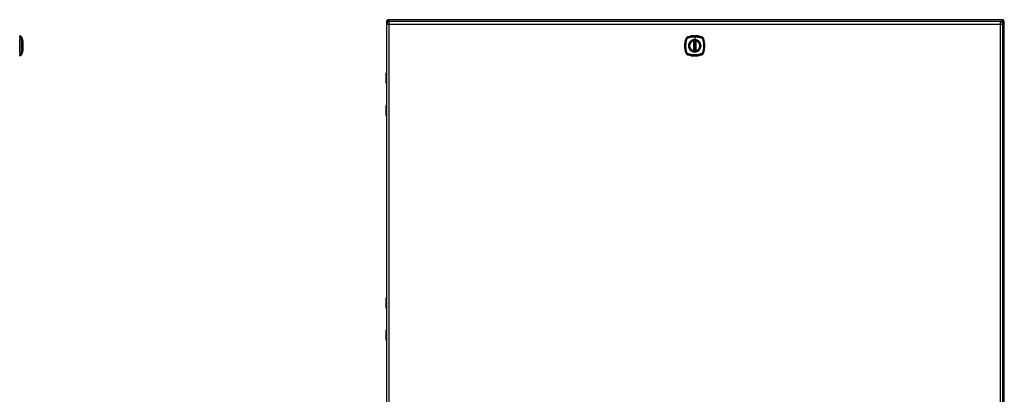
# Model space of a CAD drawing. Header units: inches. Extents: x 17 to 238, y 16 to 150.
# Tile 11 of 15: x 85 to 142, y 86 to 108. Entities that reach past the tile are written whole.
import ezdxf

# ---------------------------------------------------------------- set-up
doc = ezdxf.new("R2010")
doc.units = ezdxf.units.IN
doc.header["$MEASUREMENT"] = 0
doc.layers.add('Visible Edges(ANSI)', color=7, linetype='Continuous', lineweight=25)
doc.layers.add('Visible Tangent Edges(ANSI)', color=7, linetype='Continuous', lineweight=25)

msp = doc.modelspace()

# ---------------------------------------------------------------- linework, layer by layer
at = {"layer": 'Visible Edges(ANSI)'}
for p, q in [((106.036, 108.067), (106.036, 105.068)), ((106.038, 107.907), (106.038, 60.426)), ((141.937, 108.166), (106.135, 108.166)), ((141.795, 108.068), (106.199, 108.068)), ((141.956, 60.426), (141.956, 107.907)), ((142.036, 60.265), (142.036, 108.067)), ((84.678, 107.166), (84.678, 107.234)), ((84.678, 107.166), (84.678, 107.055)), ((84.678, 106.232), (84.678, 107.055)), ((84.764, 107.175), (84.832, 107.001)), ((84.837, 106.936), (84.837, 106.351)), ((123.938, 106.351), (123.938, 106.936)), ((123.957, 106.347), (123.957, 106.941)), ((124.036, 106.941), (124.036, 106.347)), ((124.056, 106.936), (124.056, 106.351)), ((84.678, 106.232), (84.678, 106.121)), ((84.832, 106.287), (84.764, 106.113)), ((84.678, 106.053), (84.678, 106.121)), ((106.018, 104.463), (106.018, 105.048)), ((106.038, 104.448), (106.034, 104.448)), ((106.036, 104.448), (106.036, 103.188)), ((106.018, 102.587), (106.018, 103.172)), ((106.034, 103.188), (106.038, 103.188)), ((106.036, 102.568), (106.036, 91.967)), ((106.018, 91.362), (106.018, 91.947)), ((106.038, 91.347), (106.034, 91.347)), ((106.036, 91.347), (106.036, 90.087)), ((106.034, 90.087), (106.038, 90.087)), ((106.018, 89.486), (106.018, 90.071)), ((106.036, 89.467), (106.036, 78.866))]:
    msp.add_line(p, q, dxfattribs=at)
at = {"layer": 'Visible Edges(ANSI)', "flags": 128}
for points in [[(84.832, 106.289), (84.832, 106.289), (84.832, 106.29), (84.832, 106.292), (84.832, 106.295), (84.832, 106.299), (84.832, 106.304), (84.832, 106.309), (84.832, 106.316), (84.832, 106.323), (84.832, 106.331), (84.833, 106.339), (84.833, 106.349), (84.833, 106.359), (84.833, 106.369), (84.833, 106.381), (84.833, 106.393), (84.833, 106.405), (84.833, 106.418), (84.833, 106.432), (84.833, 106.446), (84.833, 106.461), (84.832, 106.476), (84.832, 106.492), (84.832, 106.508), (84.832, 106.524), (84.832, 106.541), (84.832, 106.557), (84.832, 106.574), (84.832, 106.592), (84.832, 106.609), (84.832, 106.626), (84.832, 106.644), (84.832, 106.661), (84.832, 106.679), (84.832, 106.696), (84.832, 106.713), (84.832, 106.73), (84.832, 106.747), (84.832, 106.764), (84.832, 106.78), (84.832, 106.796), (84.832, 106.812), (84.833, 106.827), (84.833, 106.842), (84.833, 106.856), (84.833, 106.869), (84.833, 106.883), (84.833, 106.895), (84.833, 106.907), (84.833, 106.918), (84.833, 106.929), (84.833, 106.939), (84.833, 106.948), (84.832, 106.957), (84.832, 106.965), (84.832, 106.972), (84.832, 106.978), (84.832, 106.984), (84.832, 106.988), (84.832, 106.992), (84.832, 106.995), (84.832, 106.997), (84.832, 106.998), (84.832, 106.999)], [(123.968, 106.955), (123.967, 106.955), (123.965, 106.955), (123.963, 106.955), (123.962, 106.955), (123.96, 106.955), (123.959, 106.954), (123.957, 106.954), (123.956, 106.954), (123.955, 106.954), (123.953, 106.954), (123.952, 106.953), (123.951, 106.953), (123.95, 106.953), (123.949, 106.953), (123.948, 106.953), (123.947, 106.953), (123.946, 106.953), (123.946, 106.952), (123.945, 106.952), (123.944, 106.952), (123.944, 106.952), (123.944, 106.952), (123.944, 106.952), (123.944, 106.952)], [(124.05, 106.952), (124.05, 106.952), (124.05, 106.952), (124.05, 106.952), (124.049, 106.952), (124.049, 106.952), (124.048, 106.952), (124.047, 106.953), (124.047, 106.953), (124.046, 106.953), (124.045, 106.953), (124.044, 106.953), (124.043, 106.953), (124.042, 106.953), (124.04, 106.954), (124.039, 106.954), (124.038, 106.954), (124.036, 106.954), (124.035, 106.954), (124.033, 106.955), (124.032, 106.955), (124.03, 106.955), (124.029, 106.955), (124.027, 106.955), (124.025, 106.955)], [(123.944, 106.335), (123.944, 106.335), (123.944, 106.335), (123.944, 106.335), (123.944, 106.335), (123.945, 106.335), (123.946, 106.335), (123.946, 106.335), (123.947, 106.335), (123.948, 106.335), (123.949, 106.334), (123.95, 106.334), (123.951, 106.334), (123.952, 106.334), (123.953, 106.334), (123.955, 106.334), (123.956, 106.333), (123.957, 106.333), (123.959, 106.333), (123.96, 106.333), (123.962, 106.333), (123.963, 106.333), (123.965, 106.332), (123.967, 106.332), (123.968, 106.332)], [(124.025, 106.332), (124.027, 106.332), (124.029, 106.332), (124.03, 106.333), (124.032, 106.333), (124.033, 106.333), (124.035, 106.333), (124.036, 106.333), (124.038, 106.333), (124.039, 106.334), (124.04, 106.334), (124.042, 106.334), (124.043, 106.334), (124.044, 106.334), (124.045, 106.334), (124.046, 106.335), (124.047, 106.335), (124.047, 106.335), (124.048, 106.335), (124.049, 106.335), (124.049, 106.335), (124.05, 106.335), (124.05, 106.335), (124.05, 106.335), (124.05, 106.335)]]:
    msp.add_lwpolyline(points, dxfattribs=at)
at = {"layer": 'Visible Edges(ANSI)'}
for radius in [0.32, 0.315]:
    msp.add_circle((123.997, 106.644), radius, dxfattribs=at)
for centre, radius, start, end in [((106.135, 108.067), 0.099, 90, 180), ((106.199, 107.907), 0.161, 90, 180), ((141.795, 107.907), 0.161, 0, 90), ((141.937, 108.067), 0.099, 0, 90), ((84.685, 107.175), 0.0394, 101.53696, 126.8699), ((84.661, 107.117), 0.118, 29.72912, 82.0587), ((84.755, 107.171), 0.00984, 21.25051, 29.72912), ((84.827, 106.999), 0.00492, 0.20877, 21.25051), ((84.825, 106.936), 0.0118, 0, 53.3493), ((124.686, 106.644), 1.28, 161.22784, 198.77216), ((123.642, 106.998), 0.177, 108.77216, 161.22784), ((123.997, 105.955), 1.28, 71.22784, 108.77216), ((123.997, 106.644), 0.313, 103.63439, 256.36561), ((123.997, 106.644), 0.313, 99.78402, 103.63439), ((123.926, 106.936), 0.0118, 0, 103.63439), ((123.946, 106.941), 0.0118, 0, 99.78402), ((123.997, 106.644), 0.313, 84.74991, 95.25009), ((124.048, 106.941), 0.0118, 80.21598, 180), ((123.997, 106.644), 0.313, 76.36561, 80.21598), ((124.068, 106.936), 0.0118, 76.36561, 180), ((123.997, 106.644), 0.313, 283.63439, 76.36561), ((124.352, 106.998), 0.177, 18.77216, 71.22784), ((123.308, 106.644), 1.28, 341.22784, 18.77216), ((84.827, 106.289), 0.00492, 338.74949, 359.79123), ((84.825, 106.351), 0.0118, 306.6507, 0), ((123.642, 106.289), 0.177, 198.77216, 251.22784), ((123.926, 106.351), 0.0118, 256.36561, 0), ((123.997, 106.644), 0.313, 256.36561, 260.21598), ((123.946, 106.347), 0.0118, 260.21598, 0), ((123.997, 106.644), 0.313, 264.74991, 275.25009), ((124.048, 106.347), 0.0118, 180, 279.78402), ((123.997, 106.644), 0.313, 279.78402, 283.63439), ((124.068, 106.351), 0.0118, 180, 283.63439), ((124.352, 106.289), 0.177, 288.77216, 341.22784), ((84.685, 106.112), 0.0394, 233.1301, 258.46304), ((84.661, 106.17), 0.118, 277.9413, 330.27088), ((84.755, 106.116), 0.00984, 330.27088, 338.74949), ((123.997, 107.333), 1.28, 251.22784, 288.77216), ((106.038, 105.048), 0.0197, 90.53859, 180), ((106.034, 104.463), 0.0157, 180, 270), ((106.034, 103.172), 0.0157, 90, 180), ((106.038, 102.587), 0.0197, 180, 269.46141), ((106.038, 91.947), 0.0197, 90.53859, 180), ((106.034, 91.362), 0.0157, 180, 270), ((106.034, 90.071), 0.0157, 90, 180), ((106.038, 89.486), 0.0197, 180, 269.46141)]:
    msp.add_arc(centre, radius, start, end, dxfattribs=at)
at = {"layer": 'Visible Tangent Edges(ANSI)'}
for p, q in [((106.135, 108.067), (106.036, 108.067)), ((106.038, 107.907), (106.199, 107.907)), ((106.135, 108.166), (106.135, 108.067)), ((106.135, 108.067), (106.186, 108.067)), ((106.135, 108.055), (106.135, 108.067)), ((106.199, 107.907), (106.199, 108.068)), ((106.199, 107.907), (141.795, 107.907)), ((106.199, 60.426), (106.199, 107.907)), ((141.795, 108.068), (141.795, 107.907)), ((141.795, 107.907), (141.956, 107.907)), ((141.795, 107.907), (141.795, 60.426)), ((141.808, 108.067), (141.937, 108.067)), ((141.937, 108.067), (141.937, 108.166)), ((141.937, 108.067), (141.937, 107.982)), ((142.036, 108.067), (141.937, 108.067)), ((84.764, 107.175), (84.832, 107.001)), ((84.764, 107.109), (84.764, 107.109)), ((84.764, 107.036), (84.764, 107.036)), ((123.529, 107.037), (123.474, 107.055)), ((123.531, 107.036), (123.531, 107.036)), ((123.604, 107.111), (123.585, 107.166)), ((123.604, 107.109), (123.605, 107.109)), ((123.926, 106.936), (123.923, 106.948)), ((123.926, 106.936), (123.938, 106.936)), ((123.926, 106.936), (123.926, 106.351)), ((123.938, 106.936), (123.948, 106.936)), ((123.944, 106.952), (123.945, 106.946)), ((123.947, 106.941), (123.957, 106.941)), ((123.948, 106.351), (123.948, 106.936)), ((123.968, 106.955), (123.969, 106.944)), ((123.969, 106.344), (123.969, 106.944)), ((123.997, 107.175), (123.997, 107.001)), ((123.997, 106.996), (123.997, 107.001)), ((124.025, 106.955), (124.024, 106.944)), ((124.024, 106.944), (124.024, 106.344)), ((124.036, 106.941), (124.046, 106.941)), ((124.046, 106.936), (124.056, 106.936)), ((124.046, 106.936), (124.046, 106.351)), ((124.049, 106.946), (124.05, 106.952)), ((124.056, 106.936), (124.068, 106.936)), ((124.071, 106.948), (124.068, 106.936)), ((124.068, 106.351), (124.068, 106.936)), ((124.389, 107.109), (124.389, 107.109)), ((124.39, 107.111), (124.409, 107.166)), ((124.462, 107.036), (124.462, 107.036)), ((124.464, 107.037), (124.519, 107.055)), ((84.764, 106.251), (84.764, 106.252)), ((84.764, 106.178), (84.764, 106.178)), ((123.529, 106.251), (123.474, 106.232)), ((123.531, 106.251), (123.531, 106.252)), ((123.585, 106.121), (123.604, 106.176)), ((123.605, 106.178), (123.604, 106.178)), ((123.923, 106.34), (123.926, 106.351)), ((123.938, 106.351), (123.926, 106.351)), ((123.948, 106.351), (123.938, 106.351)), ((123.945, 106.341), (123.944, 106.335)), ((123.957, 106.347), (123.947, 106.347)), ((123.969, 106.344), (123.968, 106.332)), ((124.024, 106.344), (124.025, 106.332)), ((124.046, 106.347), (124.036, 106.347)), ((124.056, 106.351), (124.046, 106.351)), ((124.05, 106.335), (124.049, 106.341)), ((124.068, 106.351), (124.056, 106.351)), ((124.068, 106.351), (124.071, 106.34)), ((124.389, 106.178), (124.389, 106.178)), ((124.39, 106.176), (124.409, 106.121)), ((124.462, 106.252), (124.462, 106.251)), ((124.464, 106.251), (124.519, 106.232)), ((106.038, 105.048), (106.018, 105.048)), ((106.018, 104.463), (106.038, 104.463)), ((106.038, 103.172), (106.018, 103.172)), ((106.018, 102.587), (106.038, 102.587)), ((106.038, 91.947), (106.018, 91.947)), ((106.018, 91.362), (106.038, 91.362)), ((106.038, 90.071), (106.018, 90.071)), ((106.018, 89.486), (106.038, 89.486))]:
    msp.add_line(p, q, dxfattribs=at)
at = {"layer": 'Visible Tangent Edges(ANSI)', "flags": 128}
for points in [[(84.764, 107.111), (84.764, 107.11), (84.763, 107.108), (84.763, 107.106), (84.763, 107.104), (84.763, 107.102), (84.763, 107.1), (84.763, 107.097), (84.763, 107.095), (84.763, 107.092), (84.763, 107.089), (84.763, 107.086), (84.763, 107.083), (84.763, 107.08), (84.763, 107.076), (84.763, 107.073), (84.763, 107.069), (84.763, 107.065), (84.763, 107.061), (84.763, 107.058), (84.763, 107.054), (84.763, 107.049), (84.763, 107.045), (84.764, 107.041), (84.764, 107.037)], [(84.764, 107.176), (84.764, 107.176), (84.764, 107.175), (84.764, 107.175), (84.764, 107.174), (84.764, 107.173), (84.764, 107.172), (84.764, 107.17), (84.764, 107.169), (84.764, 107.167), (84.764, 107.165), (84.764, 107.162), (84.764, 107.16), (84.764, 107.157), (84.764, 107.154), (84.764, 107.15), (84.764, 107.147), (84.764, 107.143), (84.764, 107.139), (84.764, 107.135), (84.764, 107.131), (84.764, 107.126), (84.764, 107.121), (84.764, 107.116), (84.764, 107.111)], [(84.764, 107.109), (84.764, 107.115), (84.764, 107.12), (84.764, 107.124), (84.764, 107.129), (84.764, 107.133), (84.764, 107.138), (84.764, 107.142), (84.764, 107.145), (84.764, 107.149), (84.764, 107.152), (84.764, 107.155), (84.764, 107.158), (84.764, 107.161), (84.764, 107.163), (84.764, 107.165), (84.764, 107.167), (84.764, 107.169), (84.764, 107.17), (84.764, 107.172), (84.764, 107.173), (84.764, 107.174), (84.764, 107.174), (84.764, 107.174), (84.764, 107.175)], [(84.764, 107.036), (84.764, 107.04), (84.764, 107.044), (84.764, 107.048), (84.764, 107.052), (84.764, 107.056), (84.764, 107.06), (84.764, 107.064), (84.764, 107.068), (84.764, 107.071), (84.764, 107.075), (84.764, 107.078), (84.764, 107.081), (84.764, 107.084), (84.764, 107.087), (84.764, 107.09), (84.764, 107.093), (84.764, 107.095), (84.764, 107.098), (84.764, 107.1), (84.764, 107.102), (84.764, 107.104), (84.764, 107.106), (84.764, 107.108), (84.764, 107.109)], [(84.764, 107.037), (84.764, 107.005), (84.764, 106.973), (84.764, 106.941), (84.764, 106.908), (84.764, 106.875), (84.764, 106.843), (84.764, 106.809), (84.764, 106.776), (84.764, 106.743), (84.764, 106.71), (84.764, 106.676), (84.764, 106.643), (84.764, 106.61), (84.764, 106.576), (84.764, 106.543), (84.764, 106.51), (84.764, 106.477), (84.764, 106.444), (84.764, 106.411), (84.764, 106.379), (84.764, 106.346), (84.764, 106.314), (84.764, 106.282), (84.764, 106.251)], [(84.764, 106.252), (84.764, 106.283), (84.764, 106.315), (84.764, 106.347), (84.764, 106.379), (84.764, 106.412), (84.764, 106.445), (84.764, 106.477), (84.764, 106.51), (84.764, 106.543), (84.764, 106.577), (84.764, 106.61), (84.764, 106.643), (84.764, 106.676), (84.764, 106.709), (84.764, 106.743), (84.764, 106.776), (84.764, 106.809), (84.764, 106.842), (84.764, 106.875), (84.764, 106.908), (84.764, 106.94), (84.764, 106.972), (84.764, 107.004), (84.764, 107.036)], [(84.832, 107.001), (84.832, 107), (84.832, 107), (84.832, 106.999), (84.832, 106.998), (84.832, 106.997), (84.832, 106.995), (84.832, 106.993), (84.832, 106.991), (84.832, 106.989), (84.832, 106.986), (84.832, 106.983), (84.832, 106.979), (84.832, 106.976), (84.832, 106.972), (84.832, 106.968), (84.832, 106.963), (84.832, 106.958), (84.832, 106.953), (84.832, 106.948), (84.832, 106.943), (84.832, 106.937), (84.832, 106.931), (84.832, 106.925), (84.832, 106.918)], [(84.832, 106.918), (84.832, 106.917), (84.832, 106.915), (84.832, 106.913), (84.832, 106.911), (84.832, 106.909), (84.832, 106.907), (84.832, 106.905), (84.832, 106.904), (84.832, 106.902), (84.832, 106.9), (84.832, 106.898), (84.832, 106.896), (84.832, 106.894), (84.832, 106.892), (84.832, 106.89), (84.832, 106.888), (84.832, 106.886), (84.832, 106.884), (84.832, 106.882), (84.832, 106.88), (84.832, 106.878), (84.832, 106.876), (84.832, 106.873), (84.832, 106.871)], [(84.832, 106.871), (84.832, 106.855), (84.832, 106.838), (84.832, 106.821), (84.832, 106.802), (84.832, 106.784), (84.832, 106.765), (84.832, 106.745), (84.832, 106.725), (84.832, 106.705), (84.832, 106.685), (84.832, 106.664), (84.832, 106.644), (84.832, 106.623), (84.832, 106.602), (84.832, 106.582), (84.832, 106.562), (84.832, 106.542), (84.832, 106.522), (84.832, 106.503), (84.832, 106.485), (84.832, 106.467), (84.832, 106.449), (84.832, 106.432), (84.832, 106.416)], [(123.529, 107.037), (123.519, 107.005), (123.51, 106.973), (123.501, 106.941), (123.493, 106.908), (123.487, 106.875), (123.481, 106.843), (123.476, 106.809), (123.472, 106.776), (123.469, 106.743), (123.466, 106.71), (123.465, 106.676), (123.465, 106.643), (123.465, 106.61), (123.467, 106.576), (123.469, 106.543), (123.472, 106.51), (123.476, 106.477), (123.481, 106.444), (123.487, 106.411), (123.494, 106.379), (123.501, 106.346), (123.51, 106.314), (123.519, 106.282), (123.529, 106.251)], [(123.531, 106.252), (123.521, 106.283), (123.511, 106.315), (123.503, 106.347), (123.495, 106.379), (123.488, 106.412), (123.482, 106.445), (123.477, 106.477), (123.473, 106.51), (123.47, 106.543), (123.468, 106.577), (123.466, 106.61), (123.466, 106.643), (123.466, 106.676), (123.468, 106.709), (123.47, 106.743), (123.473, 106.776), (123.477, 106.809), (123.482, 106.842), (123.488, 106.875), (123.495, 106.908), (123.503, 106.94), (123.511, 106.972), (123.521, 107.004), (123.531, 107.036)], [(123.604, 107.111), (123.599, 107.11), (123.595, 107.108), (123.591, 107.106), (123.587, 107.104), (123.583, 107.102), (123.579, 107.1), (123.575, 107.097), (123.572, 107.095), (123.568, 107.092), (123.564, 107.089), (123.561, 107.086), (123.558, 107.083), (123.555, 107.08), (123.552, 107.076), (123.549, 107.073), (123.546, 107.069), (123.543, 107.065), (123.541, 107.061), (123.538, 107.058), (123.536, 107.054), (123.534, 107.049), (123.532, 107.045), (123.531, 107.041), (123.529, 107.037)], [(123.531, 107.036), (123.533, 107.04), (123.535, 107.044), (123.536, 107.048), (123.538, 107.052), (123.541, 107.056), (123.543, 107.06), (123.545, 107.064), (123.548, 107.068), (123.551, 107.071), (123.553, 107.075), (123.556, 107.078), (123.559, 107.081), (123.563, 107.084), (123.566, 107.087), (123.569, 107.09), (123.573, 107.093), (123.577, 107.095), (123.58, 107.098), (123.584, 107.1), (123.588, 107.102), (123.592, 107.104), (123.596, 107.106), (123.6, 107.108), (123.604, 107.109)], [(124.39, 107.111), (124.358, 107.121), (124.326, 107.131), (124.294, 107.139), (124.261, 107.147), (124.229, 107.154), (124.196, 107.16), (124.163, 107.165), (124.129, 107.169), (124.096, 107.172), (124.063, 107.174), (124.03, 107.175), (123.996, 107.176), (123.963, 107.175), (123.93, 107.174), (123.897, 107.172), (123.863, 107.169), (123.83, 107.165), (123.797, 107.16), (123.764, 107.154), (123.732, 107.147), (123.699, 107.139), (123.667, 107.131), (123.635, 107.121), (123.604, 107.111)], [(123.605, 107.109), (123.621, 107.115), (123.636, 107.12), (123.652, 107.124), (123.668, 107.129), (123.684, 107.133), (123.7, 107.138), (123.716, 107.142), (123.733, 107.145), (123.749, 107.149), (123.765, 107.152), (123.782, 107.155), (123.798, 107.158), (123.814, 107.161), (123.831, 107.163), (123.847, 107.165), (123.864, 107.167), (123.881, 107.169), (123.897, 107.17), (123.914, 107.172), (123.93, 107.173), (123.947, 107.174), (123.964, 107.174), (123.98, 107.174), (123.997, 107.175)], [(123.722, 106.871), (123.71, 106.855), (123.698, 106.838), (123.687, 106.821), (123.677, 106.802), (123.669, 106.784), (123.661, 106.765), (123.655, 106.745), (123.649, 106.725), (123.645, 106.705), (123.642, 106.685), (123.641, 106.664), (123.64, 106.644), (123.641, 106.623), (123.642, 106.602), (123.645, 106.582), (123.65, 106.562), (123.655, 106.542), (123.661, 106.522), (123.669, 106.503), (123.677, 106.485), (123.687, 106.467), (123.698, 106.449), (123.71, 106.432), (123.722, 106.416)], [(123.997, 106.996), (124.088, 106.984), (124.173, 106.949), (124.246, 106.893), (124.302, 106.82), (124.337, 106.735), (124.349, 106.643), (124.337, 106.552), (124.302, 106.467), (124.246, 106.394), (124.173, 106.339), (124.088, 106.304), (123.997, 106.292), (123.905, 106.304), (123.82, 106.339), (123.747, 106.395), (123.692, 106.467), (123.657, 106.553), (123.645, 106.644), (123.657, 106.735), (123.692, 106.82), (123.748, 106.893), (123.821, 106.949), (123.906, 106.984), (123.997, 106.996)], [(123.769, 106.918), (123.767, 106.917), (123.765, 106.915), (123.763, 106.913), (123.761, 106.911), (123.759, 106.909), (123.757, 106.907), (123.755, 106.905), (123.753, 106.904), (123.751, 106.902), (123.749, 106.9), (123.747, 106.898), (123.745, 106.896), (123.743, 106.894), (123.741, 106.892), (123.739, 106.89), (123.737, 106.888), (123.735, 106.886), (123.733, 106.884), (123.731, 106.882), (123.729, 106.88), (123.728, 106.878), (123.726, 106.876), (123.724, 106.873), (123.722, 106.871)], [(123.997, 107.001), (123.987, 107), (123.976, 107), (123.966, 106.999), (123.956, 106.998), (123.946, 106.997), (123.935, 106.995), (123.925, 106.993), (123.915, 106.991), (123.905, 106.989), (123.895, 106.986), (123.885, 106.983), (123.876, 106.979), (123.866, 106.976), (123.857, 106.972), (123.847, 106.968), (123.838, 106.963), (123.829, 106.958), (123.82, 106.953), (123.811, 106.948), (123.802, 106.943), (123.794, 106.937), (123.785, 106.931), (123.777, 106.925), (123.769, 106.918)], [(123.945, 106.946), (123.944, 106.947), (123.943, 106.947), (123.942, 106.947), (123.942, 106.948), (123.941, 106.948), (123.94, 106.948), (123.939, 106.948), (123.938, 106.949), (123.937, 106.949), (123.936, 106.949), (123.935, 106.949), (123.934, 106.949), (123.933, 106.949), (123.933, 106.949), (123.932, 106.949), (123.931, 106.949), (123.93, 106.949), (123.929, 106.949), (123.928, 106.949), (123.927, 106.949), (123.926, 106.948), (123.925, 106.948), (123.924, 106.948), (123.923, 106.948)], [(123.947, 106.941), (123.947, 106.941), (123.947, 106.941), (123.947, 106.941), (123.947, 106.942), (123.947, 106.942), (123.947, 106.942), (123.947, 106.942), (123.947, 106.943), (123.947, 106.943), (123.947, 106.943), (123.946, 106.943), (123.946, 106.944), (123.946, 106.944), (123.946, 106.944), (123.946, 106.944), (123.946, 106.945), (123.946, 106.945), (123.946, 106.945), (123.945, 106.945), (123.945, 106.945), (123.945, 106.946), (123.945, 106.946), (123.945, 106.946), (123.945, 106.946)], [(123.948, 106.936), (123.948, 106.937), (123.948, 106.937), (123.948, 106.937), (123.948, 106.937), (123.948, 106.937), (123.948, 106.937), (123.948, 106.938), (123.948, 106.938), (123.948, 106.938), (123.947, 106.938), (123.947, 106.938), (123.947, 106.938), (123.947, 106.939), (123.947, 106.939), (123.947, 106.939), (123.947, 106.939), (123.947, 106.939), (123.947, 106.939), (123.947, 106.94), (123.947, 106.94), (123.947, 106.94), (123.947, 106.94), (123.947, 106.94), (123.947, 106.941)], [(123.957, 106.941), (123.957, 106.941), (123.958, 106.941), (123.958, 106.941), (123.958, 106.941), (123.958, 106.941), (123.958, 106.941), (123.959, 106.941), (123.959, 106.941), (123.959, 106.941), (123.96, 106.941), (123.96, 106.941), (123.961, 106.942), (123.961, 106.942), (123.962, 106.942), (123.963, 106.942), (123.963, 106.942), (123.964, 106.942), (123.965, 106.943), (123.965, 106.943), (123.966, 106.943), (123.967, 106.943), (123.968, 106.943), (123.968, 106.943), (123.969, 106.944)], [(123.997, 107.175), (124.013, 107.174), (124.03, 107.174), (124.047, 107.174), (124.063, 107.173), (124.08, 107.172), (124.096, 107.17), (124.113, 107.169), (124.13, 107.167), (124.146, 107.165), (124.163, 107.163), (124.179, 107.161), (124.196, 107.158), (124.212, 107.155), (124.228, 107.152), (124.245, 107.149), (124.261, 107.145), (124.277, 107.142), (124.293, 107.138), (124.309, 107.133), (124.325, 107.129), (124.341, 107.124), (124.357, 107.12), (124.373, 107.115), (124.389, 107.109)], [(124.224, 106.918), (124.216, 106.925), (124.208, 106.931), (124.2, 106.937), (124.191, 106.943), (124.183, 106.948), (124.174, 106.954), (124.165, 106.959), (124.156, 106.963), (124.146, 106.968), (124.137, 106.972), (124.127, 106.976), (124.118, 106.979), (124.108, 106.983), (124.098, 106.986), (124.088, 106.989), (124.078, 106.991), (124.068, 106.993), (124.058, 106.995), (124.048, 106.997), (124.038, 106.998), (124.028, 106.999), (124.017, 107), (124.007, 107), (123.997, 107.001)], [(124.024, 106.944), (124.025, 106.943), (124.026, 106.943), (124.027, 106.943), (124.027, 106.943), (124.028, 106.943), (124.029, 106.943), (124.03, 106.942), (124.03, 106.942), (124.031, 106.942), (124.032, 106.942), (124.032, 106.942), (124.033, 106.942), (124.033, 106.941), (124.034, 106.941), (124.034, 106.941), (124.035, 106.941), (124.035, 106.941), (124.035, 106.941), (124.036, 106.941), (124.036, 106.941), (124.036, 106.941), (124.036, 106.941), (124.036, 106.941), (124.036, 106.941)], [(124.049, 106.946), (124.049, 106.946), (124.049, 106.946), (124.049, 106.946), (124.048, 106.945), (124.048, 106.945), (124.048, 106.945), (124.048, 106.945), (124.048, 106.945), (124.048, 106.944), (124.048, 106.944), (124.047, 106.944), (124.047, 106.944), (124.047, 106.943), (124.047, 106.943), (124.047, 106.943), (124.047, 106.943), (124.047, 106.942), (124.047, 106.942), (124.047, 106.942), (124.047, 106.942), (124.046, 106.941), (124.046, 106.941), (124.046, 106.941), (124.046, 106.941)], [(124.046, 106.941), (124.046, 106.94), (124.046, 106.94), (124.046, 106.94), (124.046, 106.94), (124.046, 106.94), (124.046, 106.939), (124.046, 106.939), (124.046, 106.939), (124.046, 106.939), (124.046, 106.939), (124.046, 106.939), (124.046, 106.938), (124.046, 106.938), (124.046, 106.938), (124.046, 106.938), (124.046, 106.938), (124.046, 106.938), (124.046, 106.937), (124.046, 106.937), (124.046, 106.937), (124.046, 106.937), (124.046, 106.937), (124.046, 106.937), (124.046, 106.936)], [(124.071, 106.948), (124.07, 106.948), (124.069, 106.948), (124.068, 106.948), (124.067, 106.949), (124.066, 106.949), (124.065, 106.949), (124.064, 106.949), (124.063, 106.949), (124.062, 106.949), (124.061, 106.949), (124.06, 106.949), (124.059, 106.949), (124.058, 106.949), (124.057, 106.949), (124.056, 106.949), (124.056, 106.949), (124.055, 106.948), (124.054, 106.948), (124.053, 106.948), (124.052, 106.948), (124.051, 106.947), (124.05, 106.947), (124.05, 106.947), (124.049, 106.946)], [(124.271, 106.871), (124.27, 106.873), (124.268, 106.876), (124.266, 106.878), (124.264, 106.88), (124.262, 106.882), (124.261, 106.884), (124.259, 106.886), (124.257, 106.888), (124.255, 106.89), (124.253, 106.892), (124.251, 106.894), (124.249, 106.896), (124.247, 106.898), (124.245, 106.9), (124.243, 106.902), (124.241, 106.904), (124.239, 106.905), (124.237, 106.907), (124.235, 106.909), (124.233, 106.911), (124.231, 106.913), (124.229, 106.915), (124.227, 106.917), (124.224, 106.918)], [(124.271, 106.416), (124.284, 106.432), (124.296, 106.449), (124.306, 106.467), (124.316, 106.485), (124.325, 106.504), (124.332, 106.523), (124.339, 106.542), (124.344, 106.562), (124.348, 106.582), (124.351, 106.602), (124.353, 106.623), (124.354, 106.644), (124.353, 106.664), (124.351, 106.685), (124.348, 106.705), (124.344, 106.725), (124.339, 106.745), (124.332, 106.765), (124.325, 106.784), (124.316, 106.803), (124.306, 106.821), (124.296, 106.838), (124.284, 106.855), (124.271, 106.871)], [(124.389, 107.109), (124.393, 107.108), (124.398, 107.106), (124.402, 107.104), (124.406, 107.102), (124.409, 107.1), (124.413, 107.098), (124.417, 107.095), (124.421, 107.093), (124.424, 107.09), (124.428, 107.087), (124.431, 107.084), (124.434, 107.081), (124.437, 107.078), (124.44, 107.075), (124.443, 107.071), (124.446, 107.068), (124.448, 107.064), (124.451, 107.06), (124.453, 107.056), (124.455, 107.052), (124.457, 107.048), (124.459, 107.044), (124.461, 107.04), (124.462, 107.036)], [(124.464, 107.037), (124.463, 107.041), (124.461, 107.045), (124.459, 107.049), (124.457, 107.054), (124.455, 107.058), (124.453, 107.061), (124.45, 107.065), (124.448, 107.069), (124.445, 107.073), (124.442, 107.076), (124.439, 107.08), (124.436, 107.083), (124.433, 107.086), (124.429, 107.089), (124.426, 107.092), (124.422, 107.095), (124.418, 107.097), (124.415, 107.1), (124.411, 107.102), (124.407, 107.104), (124.403, 107.106), (124.398, 107.108), (124.394, 107.11), (124.39, 107.111)], [(124.462, 107.036), (124.473, 107.004), (124.482, 106.972), (124.491, 106.94), (124.498, 106.908), (124.505, 106.876), (124.511, 106.843), (124.516, 106.81), (124.52, 106.777), (124.523, 106.744), (124.526, 106.711), (124.527, 106.678), (124.528, 106.644), (124.527, 106.611), (124.526, 106.578), (124.524, 106.545), (124.52, 106.512), (124.516, 106.478), (124.511, 106.445), (124.505, 106.412), (124.499, 106.38), (124.491, 106.347), (124.482, 106.315), (124.473, 106.283), (124.462, 106.252)], [(124.464, 106.251), (124.475, 106.282), (124.484, 106.314), (124.493, 106.347), (124.5, 106.379), (124.507, 106.412), (124.513, 106.445), (124.518, 106.478), (124.522, 106.511), (124.525, 106.544), (124.527, 106.578), (124.529, 106.611), (124.529, 106.644), (124.528, 106.678), (124.527, 106.711), (124.525, 106.744), (124.522, 106.777), (124.518, 106.81), (124.513, 106.843), (124.507, 106.876), (124.5, 106.909), (124.492, 106.941), (124.484, 106.973), (124.475, 107.005), (124.464, 107.037)], [(84.764, 106.251), (84.764, 106.246), (84.763, 106.242), (84.763, 106.238), (84.763, 106.234), (84.763, 106.23), (84.763, 106.226), (84.763, 106.222), (84.763, 106.218), (84.763, 106.215), (84.763, 106.211), (84.763, 106.208), (84.763, 106.205), (84.763, 106.201), (84.763, 106.198), (84.763, 106.196), (84.763, 106.193), (84.763, 106.19), (84.763, 106.188), (84.763, 106.185), (84.763, 106.183), (84.763, 106.181), (84.763, 106.179), (84.764, 106.178), (84.764, 106.176)], [(84.764, 106.178), (84.764, 106.18), (84.764, 106.181), (84.764, 106.183), (84.764, 106.185), (84.764, 106.187), (84.764, 106.19), (84.764, 106.192), (84.764, 106.195), (84.764, 106.197), (84.764, 106.2), (84.764, 106.203), (84.764, 106.206), (84.764, 106.21), (84.764, 106.213), (84.764, 106.216), (84.764, 106.22), (84.764, 106.223), (84.764, 106.227), (84.764, 106.231), (84.764, 106.235), (84.764, 106.239), (84.764, 106.243), (84.764, 106.247), (84.764, 106.251)], [(84.764, 106.113), (84.764, 106.113), (84.764, 106.113), (84.764, 106.114), (84.764, 106.115), (84.764, 106.116), (84.764, 106.117), (84.764, 106.118), (84.764, 106.12), (84.764, 106.122), (84.764, 106.124), (84.764, 106.127), (84.764, 106.129), (84.764, 106.132), (84.764, 106.135), (84.764, 106.139), (84.764, 106.142), (84.764, 106.146), (84.764, 106.15), (84.764, 106.154), (84.764, 106.158), (84.764, 106.163), (84.764, 106.168), (84.764, 106.173), (84.764, 106.178)], [(84.764, 106.176), (84.764, 106.171), (84.764, 106.166), (84.764, 106.161), (84.764, 106.157), (84.764, 106.152), (84.764, 106.148), (84.764, 106.144), (84.764, 106.14), (84.764, 106.137), (84.764, 106.134), (84.764, 106.131), (84.764, 106.128), (84.764, 106.125), (84.764, 106.123), (84.764, 106.121), (84.764, 106.119), (84.764, 106.117), (84.764, 106.116), (84.764, 106.114), (84.764, 106.113), (84.764, 106.113), (84.764, 106.112), (84.764, 106.112), (84.764, 106.112)], [(84.832, 106.416), (84.832, 106.414), (84.832, 106.412), (84.832, 106.41), (84.832, 106.408), (84.832, 106.406), (84.832, 106.404), (84.832, 106.402), (84.832, 106.4), (84.832, 106.397), (84.832, 106.395), (84.832, 106.394), (84.832, 106.392), (84.832, 106.39), (84.832, 106.388), (84.832, 106.386), (84.832, 106.384), (84.832, 106.382), (84.832, 106.38), (84.832, 106.378), (84.832, 106.376), (84.832, 106.374), (84.832, 106.373), (84.832, 106.371), (84.832, 106.369)], [(84.832, 106.369), (84.832, 106.363), (84.832, 106.356), (84.832, 106.35), (84.832, 106.345), (84.832, 106.339), (84.832, 106.334), (84.832, 106.329), (84.832, 106.324), (84.832, 106.32), (84.832, 106.316), (84.832, 106.312), (84.832, 106.308), (84.832, 106.305), (84.832, 106.302), (84.832, 106.299), (84.832, 106.296), (84.832, 106.294), (84.832, 106.292), (84.832, 106.291), (84.832, 106.289), (84.832, 106.288), (84.832, 106.287), (84.832, 106.287), (84.832, 106.287)], [(123.529, 106.251), (123.531, 106.246), (123.532, 106.242), (123.534, 106.238), (123.536, 106.234), (123.538, 106.23), (123.541, 106.226), (123.543, 106.222), (123.546, 106.218), (123.549, 106.215), (123.552, 106.211), (123.555, 106.208), (123.558, 106.205), (123.561, 106.201), (123.564, 106.198), (123.568, 106.196), (123.572, 106.193), (123.575, 106.19), (123.579, 106.188), (123.583, 106.185), (123.587, 106.183), (123.591, 106.181), (123.595, 106.179), (123.599, 106.178), (123.604, 106.176)], [(123.604, 106.178), (123.6, 106.18), (123.596, 106.181), (123.592, 106.183), (123.588, 106.185), (123.584, 106.187), (123.58, 106.19), (123.577, 106.192), (123.573, 106.195), (123.569, 106.197), (123.566, 106.2), (123.563, 106.203), (123.559, 106.206), (123.556, 106.21), (123.553, 106.213), (123.551, 106.216), (123.548, 106.22), (123.545, 106.223), (123.543, 106.227), (123.541, 106.231), (123.538, 106.235), (123.536, 106.239), (123.535, 106.243), (123.533, 106.247), (123.531, 106.251)], [(123.604, 106.176), (123.635, 106.166), (123.667, 106.157), (123.7, 106.148), (123.732, 106.14), (123.765, 106.134), (123.798, 106.128), (123.831, 106.123), (123.864, 106.119), (123.898, 106.116), (123.931, 106.113), (123.964, 106.112), (123.998, 106.112), (124.031, 106.112), (124.064, 106.113), (124.097, 106.116), (124.13, 106.119), (124.164, 106.123), (124.196, 106.128), (124.229, 106.134), (124.262, 106.14), (124.294, 106.148), (124.326, 106.157), (124.358, 106.166), (124.39, 106.176)], [(124.389, 106.178), (124.357, 106.168), (124.325, 106.158), (124.293, 106.15), (124.261, 106.142), (124.229, 106.135), (124.196, 106.129), (124.163, 106.124), (124.13, 106.12), (124.097, 106.117), (124.064, 106.115), (124.031, 106.113), (123.998, 106.113), (123.964, 106.113), (123.931, 106.115), (123.898, 106.117), (123.865, 106.12), (123.832, 106.124), (123.798, 106.129), (123.766, 106.135), (123.733, 106.142), (123.7, 106.15), (123.668, 106.158), (123.636, 106.168), (123.605, 106.178)], [(123.722, 106.416), (123.724, 106.414), (123.726, 106.412), (123.728, 106.41), (123.729, 106.408), (123.731, 106.406), (123.733, 106.404), (123.735, 106.402), (123.737, 106.4), (123.739, 106.397), (123.741, 106.395), (123.743, 106.394), (123.745, 106.392), (123.747, 106.39), (123.749, 106.388), (123.751, 106.386), (123.753, 106.384), (123.755, 106.382), (123.757, 106.38), (123.759, 106.378), (123.761, 106.376), (123.763, 106.374), (123.765, 106.373), (123.767, 106.371), (123.769, 106.369)], [(123.769, 106.369), (123.785, 106.356), (123.802, 106.345), (123.82, 106.334), (123.838, 106.324), (123.857, 106.316), (123.876, 106.308), (123.895, 106.302), (123.915, 106.296), (123.935, 106.292), (123.956, 106.289), (123.976, 106.287), (123.997, 106.287), (124.018, 106.287), (124.038, 106.289), (124.058, 106.292), (124.078, 106.296), (124.098, 106.302), (124.118, 106.308), (124.137, 106.316), (124.156, 106.324), (124.174, 106.334), (124.191, 106.345), (124.208, 106.356), (124.224, 106.369)], [(123.923, 106.34), (123.924, 106.339), (123.925, 106.339), (123.926, 106.339), (123.927, 106.339), (123.928, 106.339), (123.929, 106.339), (123.93, 106.338), (123.931, 106.338), (123.932, 106.338), (123.933, 106.338), (123.933, 106.338), (123.934, 106.338), (123.935, 106.339), (123.936, 106.339), (123.937, 106.339), (123.938, 106.339), (123.939, 106.339), (123.94, 106.339), (123.941, 106.34), (123.942, 106.34), (123.942, 106.34), (123.943, 106.34), (123.944, 106.341), (123.945, 106.341)], [(123.945, 106.341), (123.945, 106.341), (123.945, 106.342), (123.945, 106.342), (123.945, 106.342), (123.945, 106.342), (123.946, 106.342), (123.946, 106.343), (123.946, 106.343), (123.946, 106.343), (123.946, 106.343), (123.946, 106.344), (123.946, 106.344), (123.946, 106.344), (123.947, 106.344), (123.947, 106.345), (123.947, 106.345), (123.947, 106.345), (123.947, 106.345), (123.947, 106.346), (123.947, 106.346), (123.947, 106.346), (123.947, 106.346), (123.947, 106.347), (123.947, 106.347)], [(123.947, 106.347), (123.947, 106.347), (123.947, 106.347), (123.947, 106.347), (123.947, 106.348), (123.947, 106.348), (123.947, 106.348), (123.947, 106.348), (123.947, 106.348), (123.947, 106.348), (123.947, 106.349), (123.947, 106.349), (123.947, 106.349), (123.947, 106.349), (123.947, 106.349), (123.948, 106.349), (123.948, 106.35), (123.948, 106.35), (123.948, 106.35), (123.948, 106.35), (123.948, 106.35), (123.948, 106.35), (123.948, 106.351), (123.948, 106.351), (123.948, 106.351)], [(123.969, 106.344), (123.968, 106.344), (123.968, 106.344), (123.967, 106.344), (123.966, 106.344), (123.965, 106.345), (123.965, 106.345), (123.964, 106.345), (123.963, 106.345), (123.963, 106.345), (123.962, 106.345), (123.961, 106.346), (123.961, 106.346), (123.96, 106.346), (123.96, 106.346), (123.959, 106.346), (123.959, 106.346), (123.959, 106.346), (123.958, 106.347), (123.958, 106.347), (123.958, 106.347), (123.958, 106.347), (123.958, 106.347), (123.957, 106.347), (123.957, 106.347)], [(124.036, 106.347), (124.036, 106.347), (124.036, 106.347), (124.036, 106.347), (124.036, 106.347), (124.036, 106.347), (124.035, 106.347), (124.035, 106.346), (124.035, 106.346), (124.034, 106.346), (124.034, 106.346), (124.033, 106.346), (124.033, 106.346), (124.032, 106.346), (124.032, 106.345), (124.031, 106.345), (124.03, 106.345), (124.03, 106.345), (124.029, 106.345), (124.028, 106.345), (124.027, 106.344), (124.027, 106.344), (124.026, 106.344), (124.025, 106.344), (124.024, 106.344)], [(124.046, 106.351), (124.046, 106.351), (124.046, 106.351), (124.046, 106.35), (124.046, 106.35), (124.046, 106.35), (124.046, 106.35), (124.046, 106.35), (124.046, 106.35), (124.046, 106.349), (124.046, 106.349), (124.046, 106.349), (124.046, 106.349), (124.046, 106.349), (124.046, 106.349), (124.046, 106.348), (124.046, 106.348), (124.046, 106.348), (124.046, 106.348), (124.046, 106.348), (124.046, 106.348), (124.046, 106.347), (124.046, 106.347), (124.046, 106.347), (124.046, 106.347)], [(124.046, 106.347), (124.046, 106.347), (124.046, 106.346), (124.046, 106.346), (124.047, 106.346), (124.047, 106.346), (124.047, 106.345), (124.047, 106.345), (124.047, 106.345), (124.047, 106.345), (124.047, 106.344), (124.047, 106.344), (124.047, 106.344), (124.047, 106.344), (124.048, 106.343), (124.048, 106.343), (124.048, 106.343), (124.048, 106.343), (124.048, 106.342), (124.048, 106.342), (124.048, 106.342), (124.049, 106.342), (124.049, 106.342), (124.049, 106.341), (124.049, 106.341)], [(124.049, 106.341), (124.05, 106.341), (124.05, 106.34), (124.051, 106.34), (124.052, 106.34), (124.053, 106.34), (124.054, 106.339), (124.055, 106.339), (124.056, 106.339), (124.056, 106.339), (124.057, 106.339), (124.058, 106.339), (124.059, 106.338), (124.06, 106.338), (124.061, 106.338), (124.062, 106.338), (124.063, 106.338), (124.064, 106.338), (124.065, 106.339), (124.066, 106.339), (124.067, 106.339), (124.068, 106.339), (124.069, 106.339), (124.07, 106.339), (124.071, 106.34)], [(124.224, 106.369), (124.227, 106.371), (124.229, 106.373), (124.231, 106.374), (124.233, 106.376), (124.235, 106.378), (124.237, 106.38), (124.239, 106.382), (124.241, 106.384), (124.243, 106.386), (124.245, 106.388), (124.247, 106.39), (124.249, 106.392), (124.251, 106.393), (124.253, 106.395), (124.255, 106.397), (124.257, 106.399), (124.259, 106.402), (124.26, 106.404), (124.262, 106.406), (124.264, 106.408), (124.266, 106.41), (124.268, 106.412), (124.27, 106.414), (124.271, 106.416)], [(124.462, 106.251), (124.461, 106.247), (124.459, 106.243), (124.457, 106.239), (124.455, 106.235), (124.453, 106.231), (124.451, 106.227), (124.448, 106.223), (124.446, 106.22), (124.443, 106.216), (124.44, 106.213), (124.437, 106.21), (124.434, 106.206), (124.431, 106.203), (124.428, 106.2), (124.424, 106.197), (124.421, 106.195), (124.417, 106.192), (124.413, 106.19), (124.409, 106.187), (124.406, 106.185), (124.402, 106.183), (124.398, 106.181), (124.393, 106.18), (124.389, 106.178)], [(124.39, 106.176), (124.394, 106.178), (124.398, 106.179), (124.403, 106.181), (124.407, 106.183), (124.411, 106.185), (124.415, 106.188), (124.418, 106.19), (124.422, 106.193), (124.426, 106.196), (124.429, 106.198), (124.433, 106.201), (124.436, 106.205), (124.439, 106.208), (124.442, 106.211), (124.445, 106.215), (124.448, 106.218), (124.45, 106.222), (124.453, 106.226), (124.455, 106.23), (124.457, 106.234), (124.459, 106.238), (124.461, 106.242), (124.463, 106.246), (124.464, 106.251)], [(106.038, 104.833), (106.036, 104.832), (106.035, 104.831), (106.033, 104.829), (106.032, 104.827), (106.031, 104.825), (106.03, 104.823), (106.029, 104.82), (106.028, 104.816), (106.028, 104.813), (106.027, 104.809), (106.027, 104.806), (106.027, 104.802), (106.027, 104.798), (106.027, 104.794), (106.028, 104.791), (106.028, 104.787), (106.029, 104.784), (106.03, 104.781), (106.031, 104.779), (106.032, 104.776), (106.033, 104.775), (106.035, 104.773), (106.036, 104.772), (106.038, 104.771)], [(106.038, 104.791), (106.038, 104.792), (106.037, 104.792), (106.037, 104.793), (106.037, 104.794), (106.037, 104.795), (106.037, 104.796), (106.037, 104.797), (106.036, 104.798), (106.036, 104.799), (106.036, 104.8), (106.036, 104.801), (106.036, 104.802), (106.036, 104.803), (106.036, 104.804), (106.036, 104.805), (106.036, 104.806), (106.037, 104.807), (106.037, 104.808), (106.037, 104.809), (106.037, 104.81), (106.037, 104.811), (106.037, 104.812), (106.038, 104.812), (106.038, 104.813)], [(106.038, 102.864), (106.036, 102.864), (106.035, 102.862), (106.033, 102.861), (106.032, 102.859), (106.031, 102.857), (106.03, 102.854), (106.029, 102.851), (106.028, 102.848), (106.028, 102.845), (106.027, 102.841), (106.027, 102.837), (106.027, 102.833), (106.027, 102.83), (106.027, 102.826), (106.028, 102.822), (106.028, 102.819), (106.029, 102.816), (106.03, 102.813), (106.031, 102.81), (106.032, 102.808), (106.033, 102.806), (106.035, 102.804), (106.036, 102.803), (106.038, 102.802)], [(106.038, 102.822), (106.038, 102.823), (106.037, 102.824), (106.037, 102.825), (106.037, 102.826), (106.037, 102.827), (106.037, 102.828), (106.037, 102.829), (106.036, 102.83), (106.036, 102.83), (106.036, 102.831), (106.036, 102.832), (106.036, 102.833), (106.036, 102.834), (106.036, 102.835), (106.036, 102.836), (106.036, 102.837), (106.037, 102.838), (106.037, 102.839), (106.037, 102.84), (106.037, 102.841), (106.037, 102.842), (106.037, 102.843), (106.038, 102.844), (106.038, 102.845)], [(106.038, 91.732), (106.036, 91.731), (106.035, 91.73), (106.033, 91.728), (106.032, 91.726), (106.031, 91.724), (106.03, 91.722), (106.029, 91.719), (106.028, 91.715), (106.028, 91.712), (106.027, 91.708), (106.027, 91.705), (106.027, 91.701), (106.027, 91.697), (106.027, 91.693), (106.028, 91.69), (106.028, 91.686), (106.029, 91.683), (106.03, 91.68), (106.031, 91.678), (106.032, 91.675), (106.033, 91.674), (106.035, 91.672), (106.036, 91.671), (106.038, 91.67)], [(106.038, 91.69), (106.038, 91.691), (106.037, 91.691), (106.037, 91.692), (106.037, 91.693), (106.037, 91.694), (106.037, 91.695), (106.037, 91.696), (106.036, 91.697), (106.036, 91.698), (106.036, 91.699), (106.036, 91.7), (106.036, 91.701), (106.036, 91.702), (106.036, 91.703), (106.036, 91.704), (106.036, 91.705), (106.037, 91.706), (106.037, 91.707), (106.037, 91.708), (106.037, 91.709), (106.037, 91.71), (106.037, 91.711), (106.038, 91.711), (106.038, 91.712)], [(106.038, 89.763), (106.036, 89.763), (106.035, 89.761), (106.033, 89.76), (106.032, 89.758), (106.031, 89.756), (106.03, 89.753), (106.029, 89.75), (106.028, 89.747), (106.028, 89.744), (106.027, 89.74), (106.027, 89.736), (106.027, 89.732), (106.027, 89.729), (106.027, 89.725), (106.028, 89.721), (106.028, 89.718), (106.029, 89.715), (106.03, 89.712), (106.031, 89.709), (106.032, 89.707), (106.033, 89.705), (106.035, 89.703), (106.036, 89.702), (106.038, 89.701)], [(106.038, 89.721), (106.038, 89.722), (106.037, 89.723), (106.037, 89.724), (106.037, 89.725), (106.037, 89.726), (106.037, 89.727), (106.037, 89.728), (106.036, 89.729), (106.036, 89.729), (106.036, 89.73), (106.036, 89.731), (106.036, 89.732), (106.036, 89.733), (106.036, 89.734), (106.036, 89.735), (106.036, 89.736), (106.037, 89.737), (106.037, 89.738), (106.037, 89.739), (106.037, 89.74), (106.037, 89.741), (106.037, 89.742), (106.038, 89.743), (106.038, 89.744)]]:
    msp.add_lwpolyline(points, dxfattribs=at)
at = {"layer": 'Visible Tangent Edges(ANSI)'}
for radius in [0.346, 0.342, 0.325, 0.324]:
    msp.add_circle((123.997, 106.644), radius, dxfattribs=at)
for centre, radius, start, end in [((84.827, 106.999), 0.00492, 0.20877, 21.25051), ((123.997, 106.644), 0.301, 103.63439, 256.36561), ((123.997, 106.644), 0.301, 84.74991, 95.25009), ((123.997, 106.644), 0.301, 283.63439, 76.36561), ((123.997, 106.644), 0.301, 264.74991, 275.25009)]:
    msp.add_arc(centre, radius, start, end, dxfattribs=at)
for centre, major_axis, ratio, start_param, end_param in [((84.661, 107.055), (0.118, 0), 0.946806, 0.522838, 1.432195), ((84.661, 107.018), (0.118, 0), 0.321806, 0.522838, 1.432195), ((84.755, 107.107), (0.00984, -0.00009), 0.948405, 0.290838, 0.531485), ((84.755, 107.035), (0.00984, 0.00003), 0.317047, 0.281217, 0.521863), ((84.825, 106.936), (0.0118, 0), 0.97182, 0, 0.931061), ((123.534, 107.035), (0.00933, -0.00312), 0.002893, 1.85298, 2.093627), ((123.605, 107.107), (0.00312, -0.00933), 0.002893, 4.189559, 4.430205), ((123.944, 106.952), (-0.00893, -0.00773), 0.431674, 0, 1.315955), ((123.949, 106.941), (-0.0116, -0.0021), 0.025638, 4.856604, 6.283185), ((124.045, 106.941), (0.0116, -0.0021), 0.025638, 0, 1.426581), ((124.05, 106.952), (0.00893, -0.00773), 0.431674, 4.96723, 6.283185), ((124.388, 107.107), (-0.00312, -0.00933), 0.002893, 1.85298, 2.093627), ((124.46, 107.035), (-0.00933, -0.00312), 0.002893, 4.189559, 4.430205), ((84.661, 106.27), (0.118, 0), 0.321806, 4.850991, 5.760348), ((84.661, 106.232), (-0.118, 0), 0.946806, 1.709398, 2.618755), ((84.755, 106.252), (0.00984, -0.00003), 0.317047, 5.761322, 6.001968), ((84.755, 106.181), (0.00984, 0.00009), 0.948405, 5.751701, 5.992347), ((84.825, 106.351), (0.0118, 0), 0.97182, 5.352125, 6.283185), ((123.534, 106.252), (-0.00933, -0.00312), 0.002893, 1.047966, 1.288612), ((123.605, 106.181), (0.00312, 0.00933), 0.002893, 1.85298, 2.093627), ((123.944, 106.336), (-0.00893, 0.00773), 0.431674, 4.96723, 6.283185), ((123.949, 106.347), (-0.0116, 0.0021), 0.025638, 0, 1.426581), ((124.045, 106.347), (0.0116, 0.0021), 0.025638, 4.856604, 6.283185), ((124.05, 106.336), (0.00893, 0.00773), 0.431674, 0, 1.315955), ((124.388, 106.181), (-0.00312, 0.00933), 0.002893, 4.189559, 4.430205), ((124.46, 106.252), (-0.00933, 0.00312), 0.002893, 1.85298, 2.093627)]:
    msp.add_ellipse(centre, major_axis=major_axis, ratio=ratio, start_param=start_param, end_param=end_param, dxfattribs=at)

doc.saveas('drawing.dxf')
